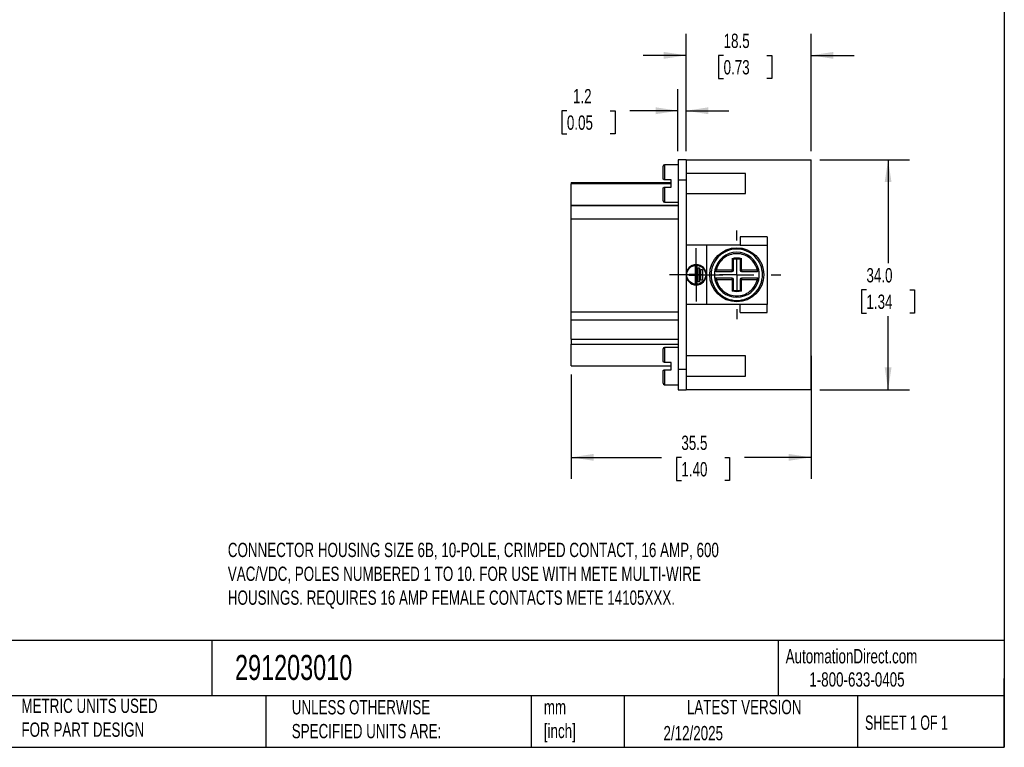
# Model space of a CAD drawing. Header units: millimetres. Extents: x 6 to 273, y 6 to 210.
# Tile 3 of 5: x 127 to 273, y 6 to 114. Entities that reach past the tile are written whole.
import ezdxf

# ---------------------------------------------------------------- set-up
doc = ezdxf.new("R2010")
doc.units = ezdxf.units.MM
doc.linetypes.add('SLD-Center', pattern=[19.05, 15.24, -1.27, 1.27, -1.27])
doc.linetypes.add('SLD-Solid', pattern=[0])
doc.layers.add('CENTER', color=40, linetype='SLD-Center')
doc.layers.add('DIMENSIONS', color=140, linetype='SLD-Solid', lineweight=25)
doc.layers.add('TEXT', color=140, linetype='SLD-Solid', lineweight=25)
doc.styles.add('SLDTEXTSTYLE0', font='TXT', dxfattribs={"width": 0.7})
doc.styles.add('SLDTEXTSTYLE1', font='TXT', dxfattribs={"width": 0.65})
doc.dimstyles.new('SLDDIMSTYLE0', dxfattribs={"dimtxt": 2.158008, "dimasz": 3.302, "dimexe": 0, "dimexo": 0.0625, "dimgap": 0.539502, "dimtad": 0, "dimtih": 1, "dimtoh": 1, "dimrnd": 1e-09, "dimzin": 4, "dimdsep": 46, "dimtxsty": 'SLDTEXTSTYLE0', "dimsah": 1, "dimcen": 0.09, "dimadec": 0, "dimazin": 1, "dimtfac": 1, "dimtofl": 0, "dimtmove": 0, "dimatfit": 3, "dimfxl": 0, "dimfrac": 2, "dimtolj": 1, "dimtzin": 12, "dimarcsym": 0})
doc.dimstyles.new('SLDDIMSTYLE1', dxfattribs={"dimtxt": 2.158008, "dimasz": 3.302, "dimexe": 0, "dimexo": 0.0625, "dimgap": 0.539502, "dimtad": 0, "dimtih": 1, "dimtoh": 1, "dimrnd": 1e-09, "dimzin": 12, "dimdsep": 46, "dimtxsty": 'SLDTEXTSTYLE0', "dimsah": 1, "dimcen": 0.09, "dimadec": 0, "dimazin": 3, "dimtfac": 1, "dimtmove": 0, "dimatfit": 0, "dimfxl": 0, "dimfrac": 2, "dimtolj": 1, "dimtzin": 12, "dimarcsym": 0})
doc.dimstyles.new('SLDDIMSTYLE2', dxfattribs={"dimtxt": 2.158008, "dimasz": 3.302, "dimexe": 0, "dimexo": 0.0625, "dimgap": 0.539502, "dimtad": 0, "dimtih": 1, "dimtoh": 1, "dimrnd": 1e-09, "dimzin": 12, "dimdsep": 46, "dimtxsty": 'SLDTEXTSTYLE0', "dimsah": 1, "dimcen": 0.09, "dimadec": 0, "dimazin": 3, "dimtfac": 1, "dimtofl": 0, "dimtmove": 0, "dimatfit": 3, "dimfxl": 0, "dimfrac": 2, "dimtolj": 1, "dimtzin": 12, "dimarcsym": 0})

# ---------------------------------------------------------------- blocks, each defined once
blk = doc.blocks.new('_D_2')
at = {"layer": 'DIMENSIONS'}
for p, q in [((245.73, 93.22), (259.03, 93.22)), ((255.85, 93.22), (255.85, 77.92)), ((252.65, 74), (251.92, 74)), ((251.92, 74), (251.92, 70.57)), ((259.06, 74), (259.78, 74)), ((259.78, 74), (259.78, 70.57)), ((251.92, 70.57), (252.65, 70.57)), ((255.85, 59.22), (255.85, 70.09)), ((259.78, 70.57), (259.06, 70.57)), ((245.73, 59.22), (259.03, 59.22))]:
    blk.add_line(p, q, dxfattribs=at)
for points in [[(255.85, 93.22), (255.35, 89.92), (256.36, 89.92)], [(255.85, 59.22), (256.36, 62.53), (255.35, 62.53)]]:
    blk.add_solid(points, dxfattribs=at)
at = {"layer": 'DIMENSIONS', "char_height": 2.117, "attachment_point": 1, "style": 'SLDTEXTSTYLE0'}
for s, insert in [('34.0', (252.65, 77.21)), ('1.34', (252.65, 73.3))]:
    blk.add_mtext(s, dxfattribs=dict(at, insert=insert))
blk = doc.blocks.new('_D_3')
at = {"layer": 'DIMENSIONS'}
for p, q in [((225.96, 94.49), (225.96, 111.84)), ((244.46, 94.49), (244.46, 111.84)), ((225.96, 108.67), (219.61, 108.67)), ((231.51, 108.67), (230.78, 108.67)), ((230.78, 108.67), (230.78, 105.24)), ((237.92, 108.67), (238.64, 108.67)), ((238.64, 108.67), (238.64, 105.24)), ((244.46, 108.67), (250.81, 108.67)), ((230.78, 105.24), (231.51, 105.24)), ((238.64, 105.24), (237.92, 105.24))]:
    blk.add_line(p, q, dxfattribs=at)
for points in [[(225.96, 108.67), (222.66, 109.18), (222.66, 108.16)], [(244.46, 108.67), (247.77, 108.16), (247.77, 109.18)]]:
    blk.add_solid(points, dxfattribs=at)
at = {"layer": 'DIMENSIONS', "char_height": 2.117, "attachment_point": 1, "style": 'SLDTEXTSTYLE0'}
for s, insert in [('18.5', (231.51, 111.88)), ('0.73', (231.51, 107.97))]:
    blk.add_mtext(s, dxfattribs=dict(at, insert=insert))
blk = doc.blocks.new('_D_4')
at = {"layer": 'DIMENSIONS'}
for p, q in [((224.76, 94.49), (224.76, 103.65)), ((225.96, 94.49), (225.96, 103.65)), ((208.32, 100.48), (207.59, 100.48)), ((207.59, 100.48), (207.59, 97.05)), ((214.73, 100.48), (215.46, 100.48)), ((215.46, 100.48), (215.46, 97.05)), ((224.76, 100.48), (217.66, 100.48)), ((225.96, 100.48), (232.31, 100.48)), ((207.59, 97.05), (208.32, 97.05)), ((215.46, 97.05), (214.73, 97.05))]:
    blk.add_line(p, q, dxfattribs=at)
for points in [[(224.76, 100.48), (221.46, 100.99), (221.46, 99.97)], [(225.96, 100.48), (229.27, 99.97), (229.27, 100.99)]]:
    blk.add_solid(points, dxfattribs=at)
at = {"layer": 'DIMENSIONS', "char_height": 2.117, "attachment_point": 1, "style": 'SLDTEXTSTYLE0'}
for s, insert in [('1.2', (209.22, 103.69)), ('0.05', (208.32, 99.78))]:
    blk.add_mtext(s, dxfattribs=dict(at, insert=insert))
blk = doc.blocks.new('_D_5')
at = {"layer": 'DIMENSIONS'}
for p, q in [((244.46, 64.25), (244.46, 46.05)), ((208.96, 61.5), (208.96, 46.05)), ((208.96, 49.22), (222.34, 49.22)), ((225.26, 49.22), (224.54, 49.22)), ((224.54, 49.22), (224.54, 45.79)), ((231.67, 49.22), (232.4, 49.22)), ((232.4, 49.22), (232.4, 45.79)), ((244.46, 49.22), (234.6, 49.22)), ((224.54, 45.79), (225.26, 45.79)), ((232.4, 45.79), (231.67, 45.79))]:
    blk.add_line(p, q, dxfattribs=at)
for points in [[(208.96, 49.22), (212.27, 48.72), (212.27, 49.73)], [(244.46, 49.22), (241.16, 49.73), (241.16, 48.72)]]:
    blk.add_solid(points, dxfattribs=at)
at = {"layer": 'DIMENSIONS', "char_height": 2.117, "attachment_point": 1, "style": 'SLDTEXTSTYLE0'}
for s, insert in [('35.5', (225.26, 52.44)), ('1.40', (225.26, 48.52))]:
    blk.add_mtext(s, dxfattribs=dict(at, insert=insert))
blk = doc.blocks.new('SW_CENTERMARKSYMBOL_10')
at = {"layer": 'CENTER', "color": 0}
for p, q in [((0, 5.08), (0, 6.54)), ((0, 0), (0, 2.54)), ((-5.08, 0), (-6.54, 0)), ((0, 0), (-2.54, 0)), ((0, 0), (0, -2.54)), ((0, 0), (2.54, 0)), ((5.08, 0), (6.54, 0)), ((0, -5.08), (0, -6.54))]:
    blk.add_line(p, q, dxfattribs=at)
blk = doc.blocks.new('SW_CENTERMARKSYMBOL_11')
at = {"layer": 'CENTER', "color": 0}
for p, q in [((0, 2.54), (0, 3.94)), ((0, 0), (0, 2.54)), ((-2.54, 0), (-3.94, 0)), ((0, 0), (-2.54, 0)), ((0, 0), (0, -2.54)), ((0, 0), (2.54, 0)), ((2.54, 0), (3.94, 0)), ((0, -2.54), (0, -3.94))]:
    blk.add_line(p, q, dxfattribs=at)

msp = doc.modelspace()

# ---------------------------------------------------------------- linework, layer by layer
for p, q in [((224.764, 92.473), (222.764, 92.473)), ((222.764, 92.473), (222.764, 90.273)), ((225.964, 93.223), (224.764, 93.223)), ((224.764, 93.223), (224.764, 90.223)), ((225.964, 93.223), (225.964, 90.223)), ((225.964, 93.223), (244.464, 93.223)), ((244.464, 59.223), (244.464, 93.223)), ((234.764, 91.223), (225.964, 91.223)), ((234.764, 89.723), (234.764, 91.223)), ((208.964, 89.875), (223.764, 89.875)), ((208.964, 89.875), (208.964, 89.677)), ((223.764, 89.677), (208.964, 89.677)), ((208.964, 86.523), (208.964, 89.677)), ((223.764, 90.273), (222.764, 90.273)), ((222.764, 89.173), (223.764, 89.173)), ((222.764, 89.173), (222.764, 86.973)), ((223.764, 89.173), (223.764, 90.273)), ((225.964, 90.223), (224.764, 90.223)), ((224.764, 90.223), (224.764, 62.223)), ((225.964, 90.223), (225.964, 62.223)), ((234.764, 88.223), (234.764, 89.723)), ((225.964, 88.223), (234.764, 88.223)), ((208.964, 86.523), (224.764, 86.523)), ((208.964, 86.477), (208.964, 86.523)), ((208.964, 86.477), (224.764, 86.477)), ((208.964, 84.477), (208.964, 86.477)), ((222.764, 86.973), (224.764, 86.973)), ((208.964, 84.477), (224.764, 84.477)), ((208.964, 70.723), (208.964, 84.477)), ((233.964, 81.823), (233.964, 80.623)), ((237.964, 81.823), (233.964, 81.823)), ((237.964, 81.823), (237.964, 80.623)), ((228.964, 80.623), (225.964, 80.623)), ((228.964, 80.623), (228.964, 71.823)), ((233.964, 80.623), (228.964, 80.623)), ((233.964, 80.623), (237.964, 80.623)), ((237.964, 80.623), (237.964, 71.823)), ((227.364, 77.523), (227.564, 77.523)), ((227.364, 76.323), (227.364, 77.523)), ((227.564, 77.523), (227.564, 74.923)), ((227.764, 77.273), (227.964, 77.273)), ((227.764, 75.173), (227.764, 77.273)), ((227.964, 77.273), (227.964, 75.173)), ((232.764, 78.646), (232.764, 76.923)), ((232.964, 76.923), (232.964, 78.49)), ((233.964, 78.49), (233.964, 76.923)), ((234.164, 76.923), (234.164, 78.646)), ((226.414, 76.123), (226.414, 76.323)), ((226.414, 76.323), (227.364, 76.323)), ((227.364, 76.123), (226.414, 76.123)), ((227.364, 74.923), (227.364, 76.123)), ((228.164, 77.023), (228.364, 77.023)), ((228.164, 75.423), (228.164, 77.023)), ((228.364, 77.023), (228.364, 75.423)), ((230.228, 76.968), (230.422, 76.923)), ((232.764, 76.923), (230.422, 76.923)), ((230.422, 76.723), (230.422, 76.923)), ((230.422, 76.723), (232.764, 76.723)), ((232.764, 76.923), (232.964, 76.923)), ((233.964, 76.923), (234.164, 76.923)), ((236.506, 76.923), (234.164, 76.923)), ((234.164, 76.923), (234.164, 76.723)), ((234.164, 76.723), (236.506, 76.723)), ((236.506, 76.923), (236.701, 76.968)), ((236.506, 76.723), (236.506, 76.923)), ((227.564, 74.923), (227.364, 74.923)), ((227.964, 75.173), (227.764, 75.173)), ((228.364, 75.423), (228.164, 75.423)), ((230.422, 75.523), (230.228, 75.479)), ((230.422, 75.723), (230.422, 75.523)), ((232.764, 75.723), (230.422, 75.723)), ((230.422, 75.523), (232.764, 75.523)), ((232.764, 75.523), (232.764, 75.723)), ((232.764, 75.523), (232.764, 73.801)), ((232.964, 75.523), (232.764, 75.523)), ((232.964, 73.957), (232.964, 75.523)), ((233.964, 75.523), (233.964, 73.957)), ((234.164, 75.523), (233.964, 75.523)), ((236.506, 75.723), (234.164, 75.723)), ((234.164, 73.801), (234.164, 75.523)), ((234.164, 75.523), (236.506, 75.523)), ((236.506, 75.523), (236.506, 75.723)), ((236.701, 75.479), (236.506, 75.523)), ((228.964, 71.823), (225.964, 71.823)), ((233.964, 71.823), (228.964, 71.823)), ((233.964, 70.623), (233.964, 71.823)), ((237.964, 71.823), (233.964, 71.823)), ((237.964, 70.623), (237.964, 71.823)), ((208.964, 70.723), (224.764, 70.723)), ((208.964, 69.57), (208.964, 70.723)), ((233.964, 70.623), (237.964, 70.623)), ((208.964, 69.57), (224.764, 69.57)), ((208.964, 66.723), (208.964, 69.57)), ((208.964, 66.723), (224.764, 66.723)), ((208.964, 66.723), (208.964, 65.97)), ((208.964, 65.97), (224.764, 65.97)), ((208.964, 65.923), (208.964, 65.97)), ((224.764, 65.923), (208.964, 65.923)), ((208.964, 62.77), (208.964, 65.923)), ((224.764, 65.473), (222.764, 65.473)), ((222.764, 65.473), (222.764, 63.273)), ((234.764, 64.223), (225.964, 64.223)), ((234.764, 62.723), (234.764, 64.223)), ((208.964, 62.77), (223.764, 62.77)), ((223.764, 63.273), (222.764, 63.273)), ((223.764, 62.173), (223.764, 63.273)), ((234.764, 61.223), (234.764, 62.723)), ((222.764, 62.173), (223.764, 62.173)), ((222.764, 62.173), (222.764, 59.973)), ((225.964, 62.223), (224.764, 62.223)), ((224.764, 62.223), (224.764, 59.223)), ((225.964, 62.223), (225.964, 59.223)), ((225.964, 61.223), (234.764, 61.223)), ((222.764, 59.973), (224.764, 59.973)), ((224.764, 59.223), (225.964, 59.223)), ((244.464, 59.223), (225.964, 59.223))]:
    msp.add_line(p, q)
at = {"flags": 128}
for points in [[(232.764, 76.723), (232.764, 76.727), (232.764, 76.739), (232.764, 76.757), (232.764, 76.782), (232.764, 76.812), (232.764, 76.847), (232.764, 76.884), (232.764, 76.923)], [(234.164, 75.723), (234.164, 75.72), (234.164, 75.708), (234.164, 75.69), (234.164, 75.665), (234.164, 75.635), (234.164, 75.6), (234.164, 75.562), (234.164, 75.523)]]:
    msp.add_lwpolyline(points, dxfattribs=at)
for centre, radius in [((233.464, 76.223), 4), ((227.464, 76.223), 1.4)]:
    msp.add_circle(centre, radius)
for centre, radius, start, end in [((222.764, 92.273), 0.2, 90, 180), ((222.764, 87.173), 0.2, 180, 270), ((233.464, 76.223), 3.321, 12.95986, 167.04014), ((227.464, 76.223), 1.5, 0, 180), ((233.464, 76.223), 2.321, 77.56099, 102.43901), ((227.464, 76.223), 1.5, 180, 0), ((233.464, 76.223), 3.321, 167.04014, 192.95986), ((230.422, 76.923), 0.2, 167.04014, 270), ((232.764, 76.923), 0.2, 270, 0), ((234.164, 76.923), 0.2, 180, 270), ((236.506, 76.923), 0.2, 270, 12.95986), ((233.464, 76.223), 3.321, 347.04014, 12.95986), ((230.422, 75.523), 0.2, 90, 192.95986), ((233.464, 76.223), 3.321, 192.95986, 347.04014), ((232.764, 75.523), 0.2, 0, 90), ((234.164, 75.523), 0.2, 90, 180), ((236.506, 75.523), 0.2, 347.04014, 90), ((233.464, 76.223), 2.321, 257.56099, 282.43901), ((222.764, 65.273), 0.2, 90, 180), ((222.764, 60.173), 0.2, 180, 270)]:
    msp.add_arc(centre, radius, start, end)
for points, knots in [([(222.564, 90.473), (222.564, 90.995), (222.564, 91.451), (222.564, 92.099), (222.564, 92.273), (222.564, 92.273)], [0, 0, 0, 0, 0.5, 0.5, 1, 1, 1, 1]), ([(222.764, 90.273), (222.753, 90.274), (222.729, 90.275), (222.694, 90.285), (222.661, 90.301), (222.631, 90.323), (222.599, 90.357), (222.571, 90.407), (222.567, 90.449), (222.564, 90.473)], [0, 0, 0, 0, 0.0831042, 0.171932, 0.2696425, 0.3786252, 0.5006088, 0.7119837, 1, 1, 1, 1]), ([(222.564, 88.973), (222.565, 88.986), (222.566, 89.01), (222.576, 89.044), (222.59, 89.073), (222.611, 89.105), (222.646, 89.139), (222.702, 89.168), (222.744, 89.172), (222.764, 89.173)], [0, 0, 0, 0, 0.15404753, 0.28875949, 0.40424983, 0.50070325, 0.69641731, 0.85912629, 1, 1, 1, 1]), ([(222.564, 87.173), (222.564, 87.173), (222.564, 87.348), (222.564, 87.996), (222.564, 88.452), (222.564, 88.973)], [0, 0, 0, 0, 0.5, 0.5, 1, 1, 1, 1]), ([(229.664, 76.223), (229.664, 77.231), (230.065, 78.198), (231.49, 79.623), (232.456, 80.023), (234.472, 80.023), (235.439, 79.623), (236.864, 78.198), (237.264, 77.231), (237.264, 75.216), (236.864, 74.249), (235.439, 72.824), (234.472, 72.423), (232.456, 72.423), (231.49, 72.824), (230.065, 74.249), (229.664, 75.216), (229.664, 76.223)], [0, 0, 0, 0, 0.125, 0.125, 0.25, 0.25, 0.375, 0.375, 0.5, 0.5, 0.625, 0.625, 0.75, 0.75, 0.875, 0.875, 1, 1, 1, 1]), ([(236.506, 76.923), (236.348, 77.612), (235.961, 78.226), (234.856, 79.105), (234.17, 79.345), (232.758, 79.345), (232.073, 79.105), (230.968, 78.226), (230.581, 77.612), (230.422, 76.923)], [0, 0, 0, 0, 0.25, 0.25, 0.5, 0.5, 0.75, 0.75, 1, 1, 1, 1]), ([(232.764, 78.646), (232.778, 78.635), (232.803, 78.616), (232.837, 78.589), (232.863, 78.569), (232.883, 78.554), (232.908, 78.535), (232.936, 78.513), (232.96, 78.494), (232.963, 78.491), (232.964, 78.49)], [0, 0, 0, 0, 0.1462727, 0.26915, 0.368997, 0.4460998, 0.5006805, 0.6868451, 0.851481, 1, 1, 1, 1]), ([(233.964, 78.49), (233.965, 78.491), (233.967, 78.492), (233.98, 78.502), (234.001, 78.519), (234.033, 78.545), (234.087, 78.586), (234.134, 78.622), (234.164, 78.646)], [0, 0, 0, 0, 0.1104429, 0.2291305, 0.3585226, 0.500738, 0.6793006, 1, 1, 1, 1]), ([(230.422, 75.523), (230.581, 74.835), (230.968, 74.221), (232.073, 73.342), (232.758, 73.102), (234.17, 73.102), (234.856, 73.342), (235.961, 74.221), (236.348, 74.835), (236.506, 75.523)], [0, 0, 0, 0, 0.25, 0.25, 0.5, 0.5, 0.75, 0.75, 1, 1, 1, 1]), ([(232.964, 73.957), (232.963, 73.956), (232.962, 73.955), (232.949, 73.945), (232.928, 73.928), (232.896, 73.902), (232.841, 73.861), (232.794, 73.825), (232.764, 73.801)], [0, 0, 0, 0, 0.1104429, 0.2291305, 0.3585226, 0.500738, 0.6793006, 1, 1, 1, 1]), ([(234.164, 73.801), (234.15, 73.812), (234.125, 73.831), (234.091, 73.858), (234.065, 73.878), (234.046, 73.893), (234.02, 73.912), (233.993, 73.934), (233.969, 73.953), (233.966, 73.956), (233.964, 73.957)], [0, 0, 0, 0, 0.1462727, 0.26915, 0.368997, 0.4460998, 0.5006805, 0.6868451, 0.851481, 1, 1, 1, 1]), ([(222.564, 63.473), (222.564, 63.995), (222.564, 64.451), (222.564, 65.099), (222.564, 65.273), (222.564, 65.273)], [0, 0, 0, 0, 0.5, 0.5, 1, 1, 1, 1]), ([(222.764, 63.273), (222.753, 63.274), (222.729, 63.275), (222.694, 63.285), (222.661, 63.301), (222.631, 63.323), (222.599, 63.357), (222.571, 63.407), (222.567, 63.449), (222.564, 63.473)], [0, 0, 0, 0, 0.0831042, 0.17193197, 0.26964251, 0.37862519, 0.5006088, 0.71198367, 1, 1, 1, 1]), ([(222.564, 61.973), (222.565, 61.986), (222.566, 62.01), (222.576, 62.044), (222.59, 62.073), (222.611, 62.105), (222.646, 62.139), (222.702, 62.168), (222.744, 62.172), (222.764, 62.173)], [0, 0, 0, 0, 0.1540475, 0.2887595, 0.4042498, 0.5007032, 0.6964173, 0.8591263, 1, 1, 1, 1]), ([(222.564, 60.173), (222.564, 60.173), (222.564, 60.348), (222.564, 60.996), (222.564, 61.452), (222.564, 61.973)], [0, 0, 0, 0, 0.5, 0.5, 1, 1, 1, 1])]:
    msp.add_open_spline(points, degree=3, knots=knots)
for points in [[(232.764, 78.646), (233.222, 78.778), (233.707, 78.778), (234.164, 78.646)], [(234.164, 73.801), (233.707, 73.669), (233.222, 73.669), (232.764, 73.801)]]:
    msp.add_open_spline(points, degree=3)
at = {"layer": 'TEXT'}
for p, q in [((273.05, 209.55), (273.05, 6.35)), ((273.05, 22.126), (6.35, 22.126)), ((155.759, 22.126), (155.759, 13.97)), ((239.575, 22.126), (239.575, 13.97)), ((273.05, 6.35), (273.05, 16.51)), ((273.05, 13.97), (6.35, 13.97)), ((163.78, 13.97), (163.78, 6.35)), ((203.024, 13.97), (203.024, 6.35)), ((216.812, 13.97), (216.812, 6.35)), ((251.349, 13.97), (251.349, 6.35)), ((6.35, 6.35), (273.05, 6.35))]:
    msp.add_line(p, q, dxfattribs=at)

# ---------------------------------------------------------------- block references
at = {"layer": 'CENTER'}
for name, p in [('SW_CENTERMARKSYMBOL_10', (233.464, 76.223)), ('SW_CENTERMARKSYMBOL_11', (227.464, 76.223))]:
    msp.add_blockref(name, p, dxfattribs=at)

# ---------------------------------------------------------------- texts
at = {"layer": 'TEXT'}
for s, insert, char_height, attachment_point, style in [('CONNECTOR HOUSING SIZE 6B, 10-POLE, CRIMPED CONTACT, 16 AMP, 600 ^JVAC/VDC, POLES NUMBERED 1 TO 10. FOR USE WITH METE MULTI-WIRE ^JHOUSINGS. REQUIRES 16 AMP FEMALE CONTACTS METE 14105XXX.', (158.148, 36.595), 2.116667, 1, 'SLDTEXTSTYLE0'), ('AutomationDirect.com', (240.695, 20.877), 2.11667, 1, 'SLDTEXTSTYLE0'), ('291203010', (159.208, 20.011), 3.7042, 1, 'SLDTEXTSTYLE0'), ('1-800-633-0405', (244.192, 17.437), 2.11667, 1, 'SLDTEXTSTYLE0'), ('METRIC UNITS USED ^JFOR PART DESIGN', (127.604, 13.546), 2.11667, 1, 'SLDTEXTSTYLE0'), ('UNLESS OTHERWISE ^JSPECIFIED UNITS ARE:', (167.608, 13.331), 2.11667, 1, 'SLDTEXTSTYLE0'), ('LATEST VERSION', (234.552, 13.364), 2.11667, 2, 'SLDTEXTSTYLE0'), ('mm^J[inch]', (204.907, 13.357), 2.1167, 1, 'SLDTEXTSTYLE0'), ('SHEET 1 OF 1', (252.441, 11.051), 2.11667, 1, 'SLDTEXTSTYLE1'), ('2/12/2025', (222.613, 9.503), 2.1167, 1, 'SLDTEXTSTYLE0')]:
    msp.add_mtext(s, dxfattribs=dict(at, insert=insert, char_height=char_height, attachment_point=attachment_point, style=style))

# ---------------------------------------------------------------- dimensions: what is measured, and where the dimension line sits
at = {"layer": 'DIMENSIONS'}
for base, p1, p2, angle, dimstyle, picture, middle in [((225.964, 108.667), (244.464, 93.223), (225.964, 93.223), 0, 'SLDDIMSTYLE1', '_D_3', (234.712, 108.667)), ((255.853, 93.223), (244.464, 59.223), (244.464, 93.223), 90, 'SLDDIMSTYLE0', '_D_2', (255.853, 74.003))]:
    dim = msp.add_linear_dim(base=base, p1=p1, p2=p2, angle=angle, dimstyle=dimstyle, dxfattribs=at)
    dim.commit()
    dim.dimension.update_dxf_attribs({"geometry": picture, "text_midpoint": middle, "dimtype": 160})
for base, p1, p2, dimstyle, picture, middle in [((224.764, 100.48), (225.964, 93.223), (224.764, 93.223), 'SLDDIMSTYLE1', '_D_4', (211.526, 100.48)), ((208.964, 49.223), (244.464, 65.523), (208.964, 62.77), 'SLDDIMSTYLE2', '_D_5', (228.466, 49.223))]:
    dim = msp.add_linear_dim(base=base, p1=p1, p2=p2, dimstyle=dimstyle, dxfattribs=at)
    dim.commit()
    dim.dimension.update_dxf_attribs({"geometry": picture, "text_midpoint": middle, "dimtype": 160})

doc.saveas('drawing.dxf')
